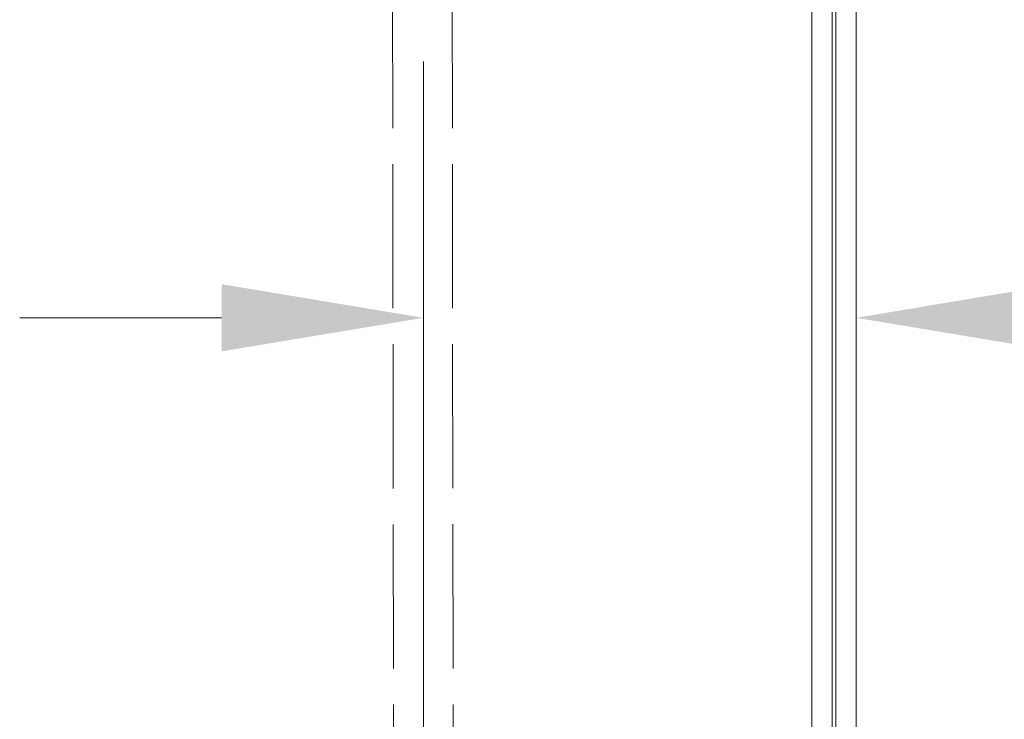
# Model space of a CAD drawing. Header units: inches. Extents: x 1 to 177, y 1 to 112.
# Tile 38 of 70: x 60.48 to 65.6, y 62.98 to 66.62. Entities that reach past the tile are written whole.
import ezdxf

# ---------------------------------------------------------------- set-up
doc = ezdxf.new("R2010")
doc.units = ezdxf.units.IN
doc.header["$LTSCALE"] = 10.666667
doc.header["$MEASUREMENT"] = 0
doc.linetypes.add('DASHED', pattern=[0.2067, 0.1654, -0.0413])
for name, color, linetype, lineweight in [('Dimension (ANSI)', 7, 'Continuous', 13), ('Hidden (ANSI)', 7, 'DASHED', 15), ('Visible (ANSI)', 7, 'Continuous', 13), ('Visible Narrow (ANSI)', 7, 'Continuous', 18)]:
    doc.layers.add(name, color=color, linetype=linetype, lineweight=lineweight)
doc.styles.add('Note Text (ANSI)', font='RomanS.shx')
doc.dimstyles.new('Default (ANSI)', dxfattribs={"dimscale": 10.666667, "dimtxt": 0.12, "dimasz": 0.098425, "dimexe": 0.125, "dimexo": 0.0625, "dimgap": 0.031496, "dimtad": 0, "dimtih": 1, "dimtoh": 1, "dimrnd": 1e-08, "dimzin": 0, "dimdsep": 46, "dimtxsty": 'Note Text (ANSI)', "dimcen": 0.09, "dimdle": 0.393701, "dimclrd": 256, "dimclre": 256, "dimclrt": 256, "dimadec": 0, "dimazin": 0, "dimtfac": 1, "dimtofl": 0, "dimtmove": 0, "dimatfit": 3, "dimfxl": 1, "dimtolj": 1, "dimtzin": 4, "dimlwd": -1, "dimlwe": -1, "dimarcsym": 0})

# ---------------------------------------------------------------- blocks, each defined once
blk = doc.blocks.new('*D7')
at = {"layer": 'Defpoints', "color": 0, "transparency": 16777216}
for p in [(64.828, 65.0718), (64.828, 63.2177), (62.578, 61.0497)]:
    blk.add_point(p, dxfattribs=at)
at = {"layer": 'Dimension (ANSI)', "transparency": 16777216}
for p, q in [((62.578, 61.7164), (62.578, 66.4052)), ((61.5281, 65.0718), (60.4782, 65.0718)), ((65.8778, 65.0718), (66.9909, 65.0718))]:
    blk.add_line(p, q, dxfattribs=at)
for points in [[(61.5281, 65.2468), (61.5281, 64.8969), (62.578, 65.0718)], [(65.8778, 65.2468), (65.8778, 64.8969), (64.828, 65.0718)]]:
    blk.add_solid(points, dxfattribs=at)
at = {"layer": 'Dimension (ANSI)', "transparency": 16777216, "insert": (67.3269, 65.7118), "char_height": 1.28, "attachment_point": 1, "style": 'Note Text (ANSI)'}
blk.add_mtext('\\A1;2.25', dxfattribs=at)

msp = doc.modelspace()

# ---------------------------------------------------------------- linework, layer by layer
at = {"layer": 'Hidden (ANSI)', "ltscale": 0.42479}
for p, q in [((62.4233, 62.3113), (62.4078, 74.4868)), ((62.7333, 62.3117), (62.7178, 74.4872))]:
    msp.add_line(p, q, dxfattribs=at)
at = {"layer": 'Visible (ANSI)'}
for p, q in [((64.828, 75.9647), (64.828, 46.1348)), ((64.703, 75.8397), (64.703, 46.2598))]:
    msp.add_line(p, q, dxfattribs=at)
at = {"layer": 'Visible Narrow (ANSI)'}
for p, q in [((64.7227, 46.166), (64.7227, 75.9334)), ((64.5977, 46.28), (64.5977, 75.8195))]:
    msp.add_line(p, q, dxfattribs=at)

# ---------------------------------------------------------------- dimensions: what is measured, and where the dimension line sits
at = {"layer": 'Dimension (ANSI)'}
dim = msp.add_linear_dim(base=(64.828, 65.0718), p1=(62.578, 61.0497), p2=(64.828, 63.2177), angle=180, dimstyle='Default (ANSI)', override={"dimtih": 0, "dimtoh": 0, "dimdec": 2, "dimse2": 1, "dimtp": 0, "dimtm": 0, "dimtdec": 2, "dimatfit": 1}, dxfattribs=at)
dim.commit()
dim.dimension.update_dxf_attribs({"geometry": '*D7', "text_midpoint": (69.2774, 65.0718), "dimtype": 160})

doc.saveas('drawing.dxf')
